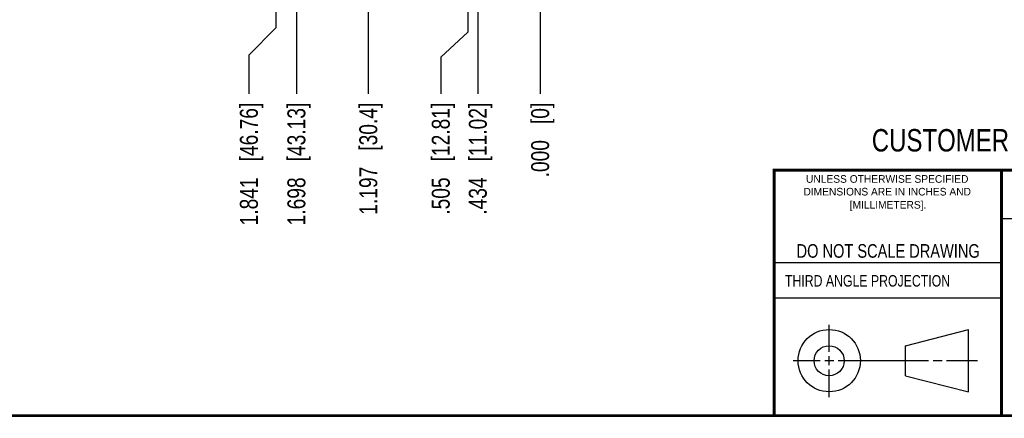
# Model space of a CAD drawing. Header units: inches. Extents: x 0.2 to 16.8, y 0.2 to 10.8.
# Tile 2 of 18: x 6.2 to 13.1, y 0.2 to 3. Entities that reach past the tile are written whole.
import ezdxf

# ---------------------------------------------------------------- set-up
doc = ezdxf.new("R2010")
doc.units = ezdxf.units.IN
doc.header["$LTSCALE"] = 0.935
doc.header["$MEASUREMENT"] = 0
doc.layers.get('0').update_dxf_attribs({"linetype": 'CONTINUOUS'})
doc.layers.add('DIMENSIONS', color=7, linetype='CONTINUOUS')
doc.styles.get("Standard").update_dxf_attribs({"font": 'txt', "width": 0.8})
doc.styles.add('TEXTSTYLE_2', font='txt')
doc.dimstyles.new('DIMSTYLE_1', dxfattribs={"dimtxt": 0.125, "dimasz": 0.18, "dimexe": 0.18, "dimexo": 0.0625, "dimgap": 0.09, "dimtad": 0, "dimtih": 1, "dimtoh": 1, "dimdec": 3, "dimzin": 4, "dimdsep": 46, "dimtxsty": 'STANDARD', "dimblk": '_FILLED', "dimblk1": '_FILLED', "dimblk2": '_FILLED', "dimcen": 0.09, "dimadec": 0, "dimazin": 0, "dimtp": 0.01, "dimtm": 0.01, "dimtfac": 1, "dimtdec": 3, "dimtofl": 0, "dimtmove": 0, "dimatfit": 3, "dimldrblk": '_FILLED', "dimfxl": 1, "dimtolj": 1, "dimtzin": 4, "dimarcsym": 0})

# ---------------------------------------------------------------- blocks, each defined once
blk = doc.blocks.new('*D10')
at = {"layer": 'DIMENSIONS', "color": 2, "linetype": 'CONTINUOUS'}
blk.add_line((9.4167, 4.1912), (9.4167, 2.5025), dxfattribs=at)
at = {"layer": 'DIMENSIONS', "color": 2, "linetype": 'CONTINUOUS', "insert": (9.3542, 2.44), "char_height": 0.125, "width": 1.225, "attachment_point": 3, "rotation": 90, "line_spacing_factor": 0.9}
blk.add_mtext('.434{\\Ftxt.shx;\\W1.000000;\\H0.125000; }[11.02]', dxfattribs=at)
blk = doc.blocks.new('_FILLED')
at = {"color": 0, "linetype": 'BYBLOCK'}
blk.add_solid([(0, 0), (-1, 0.174), (-1, -0.174)], dxfattribs=at)
blk = doc.blocks.new('*D11')
at = {"layer": 'DIMENSIONS', "color": 2, "linetype": 'CONTINUOUS'}
blk.add_line((9.8507, 3.2518), (9.8507, 2.5025), dxfattribs=at)
at = {"layer": 'DIMENSIONS', "color": 2, "linetype": 'CONTINUOUS', "insert": (9.7882, 2.44), "char_height": 0.125, "width": 0.825, "attachment_point": 3, "rotation": 90, "line_spacing_factor": 0.9}
blk.add_mtext('.000{\\Ftxt.shx;\\W1.000000;\\H0.125000; }[0]', dxfattribs=at)
blk = doc.blocks.new('*D12')
at = {"layer": 'DIMENSIONS', "color": 2, "linetype": 'CONTINUOUS'}
for p, q in [((9.3462, 4.3635), (9.3462, 2.9312)), ((9.3462, 2.9312), (9.1586, 2.7574)), ((9.1586, 2.7574), (9.1586, 2.5025))]:
    blk.add_line(p, q, dxfattribs=at)
at = {"layer": 'DIMENSIONS', "color": 2, "linetype": 'CONTINUOUS', "insert": (9.0961, 2.44), "char_height": 0.125, "width": 1.225, "attachment_point": 3, "rotation": 90, "line_spacing_factor": 0.9}
blk.add_mtext('.505{\\Ftxt.shx;\\W1.000000;\\H0.125000; }[12.81]', dxfattribs=at)
blk = doc.blocks.new('*D19')
at = {"layer": 'DIMENSIONS', "color": 2, "linetype": 'CONTINUOUS'}
blk.add_line((8.6537, 5.8164), (8.6537, 2.5025), dxfattribs=at)
at = {"layer": 'DIMENSIONS', "color": 2, "linetype": 'CONTINUOUS', "insert": (8.5912, 2.44), "char_height": 0.125, "width": 1.225, "attachment_point": 3, "rotation": 90, "line_spacing_factor": 0.9}
blk.add_mtext('1.197{\\Ftxt.shx;\\W1.000000;\\H0.125000; }[30.4]', dxfattribs=at)
blk = doc.blocks.new('*D20')
at = {"layer": 'DIMENSIONS', "color": 2, "linetype": 'CONTINUOUS'}
blk.add_line((8.1527, 4.9494), (8.1527, 2.5025), dxfattribs=at)
at = {"layer": 'DIMENSIONS', "color": 2, "linetype": 'CONTINUOUS', "insert": (8.0902, 2.44), "char_height": 0.125, "width": 1.325, "attachment_point": 3, "rotation": 90, "line_spacing_factor": 0.9}
blk.add_mtext('1.698{\\Ftxt.shx;\\W1.000000;\\H0.125000; }[43.13]', dxfattribs=at)
blk = doc.blocks.new('*D23')
at = {"layer": 'DIMENSIONS', "color": 2, "linetype": 'CONTINUOUS'}
for p, q in [((8.0097, 4.1874), (8.0097, 2.962)), ((8.0097, 2.962), (7.8218, 2.7712)), ((7.8218, 2.7712), (7.8218, 2.5025))]:
    blk.add_line(p, q, dxfattribs=at)
at = {"layer": 'DIMENSIONS', "color": 2, "linetype": 'CONTINUOUS', "insert": (7.7593, 2.44), "char_height": 0.125, "width": 1.325, "attachment_point": 3, "rotation": 90, "line_spacing_factor": 0.9}
blk.add_mtext('1.841{\\Ftxt.shx;\\W1.000000;\\H0.125000; }[46.76]', dxfattribs=at)

msp = doc.modelspace()

# ---------------------------------------------------------------- linework, layer by layer
at = {"color": 2, "linetype": 'CONTINUOUS'}
for p, q in [((13.0653, 1.6329), (16.75, 1.6329)), ((11.482, 1.3265), (13.0653, 1.3265)), ((13.0653, 1.0776), (11.482, 1.0776)), ((11.8648, 0.7044), (11.8648, 0.8912)), ((11.6146, 0.6419), (11.8023, 0.6419)), ((11.8335, 0.6419), (11.896, 0.6419)), ((11.8648, 0.6106), (11.8648, 0.6731)), ((11.9273, 0.6419), (12.5575, 0.6419)), ((12.5888, 0.6419), (12.6513, 0.6419)), ((12.6825, 0.6419), (12.8983, 0.6419)), ((11.8648, 0.3866), (11.8648, 0.5794))]:
    msp.add_line(p, q, dxfattribs=at)
at = {"color": 7, "linetype": 'CONTINUOUS'}
for p, q in [((12.3963, 0.7462), (12.8358, 0.859)), ((12.8358, 0.4248), (12.8358, 0.859)), ((12.3963, 0.5362), (12.3963, 0.7462)), ((12.3963, 0.5362), (12.8358, 0.4248))]:
    msp.add_line(p, q, dxfattribs=at)
at = {"color": 7, "linetype": 'CONTINUOUS', "const_width": 0.02}
for points in [[(11.4718, 1.9702), (16.75, 1.9707)], [(11.482, 0.25), (11.482, 1.9707)], [(13.0653, 1.9707), (13.0653, 0.2586)], [(0.25, 0.2586), (16.75, 0.2586)]]:
    msp.add_lwpolyline(points, dxfattribs=at)
at = {"color": 7, "linetype": 'CONTINUOUS'}
for centre, radius in [((11.8648, 0.6419), 0.2171), ((11.8642, 0.6412), 0.105)]:
    msp.add_circle(centre, radius, dxfattribs=at)

# ---------------------------------------------------------------- texts
at = {"color": 7, "linetype": 'CONTINUOUS', "attachment_point": 2, "line_spacing_factor": 0.9}
for s, insert, char_height, width in [('CUSTOMER DRAWING', (13.0668, 2.2564), 0.15625, 2), ('DO NOT SCALE DRAWING', (12.2754, 1.4542), 0.095, 1.52)]:
    msp.add_mtext(s, dxfattribs=dict(at, insert=insert, char_height=char_height, width=width))
at = {"color": 2, "linetype": 'CONTINUOUS', "char_height": 0.053254, "attachment_point": 2, "line_spacing_factor": 0.9, "style": 'TEXTSTYLE_2'}
for s, insert, width in [('UNLESS OTHERWISE SPECIFIED', (12.2688, 1.9352), 1.384604), ('DIMENSIONS ARE IN INCHES AND', (12.2688, 1.8465), 1.491112), ('[MILLIMETERS].', (12.2746, 1.7548), 0.745556)]:
    msp.add_mtext(s, dxfattribs=dict(at, insert=insert, width=width))
at = {"color": 2, "linetype": 'CONTINUOUS', "insert": (11.5564, 1.2384), "char_height": 0.08, "width": 1.408, "attachment_point": 1, "line_spacing_factor": 0.9}
msp.add_mtext('THIRD ANGLE PROJECTION', dxfattribs=at)

# ---------------------------------------------------------------- dimensions: what is measured, and where the dimension line sits
at = {"layer": 'DIMENSIONS', "color": 2, "linetype": 'CONTINUOUS'}
for feature_location, offset, dtype, origin, picture, middle in [((8.6537, 5.8164), (0, -3.3139), 1, (9.8507, 5.8789), '*D19', (8.7881, 1.5593)), ((8.1527, 4.9494), (0, -2.4469), 1, (9.8507, 5.0119), '*D20', (8.2871, 1.5093)), ((9.3462261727, 4.3635323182), (-0.1876615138, -1.861), 0, (9.8507261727, 4.4260323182), '*D12', (9.2929867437, 1.6040331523)), ((8.0097261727, 4.1874323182), (-0.1879243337, -1.6849), 0, (9.8507261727, 4.2499323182), '*D23', (7.9562239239, 1.5093333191)), ((9.4167, 4.1912), (0, -1.6887), 1, (9.8507, 3.3143), '*D10', (9.5511, 1.604)), ((9.8507261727, 3.2518223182), (0, -0.74929), 1, (9.8507261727, 3.3143223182), '*D11', (9.9627445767, 1.8040331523))]:
    dim = msp.add_ordinate_dim(feature_location=feature_location, offset=offset, dtype=dtype, origin=origin, dimstyle='DIMSTYLE_1', dxfattribs=at)
    dim.commit()
    dim.dimension.update_dxf_attribs({"geometry": picture, "text_midpoint": middle})

doc.saveas('drawing.dxf')
